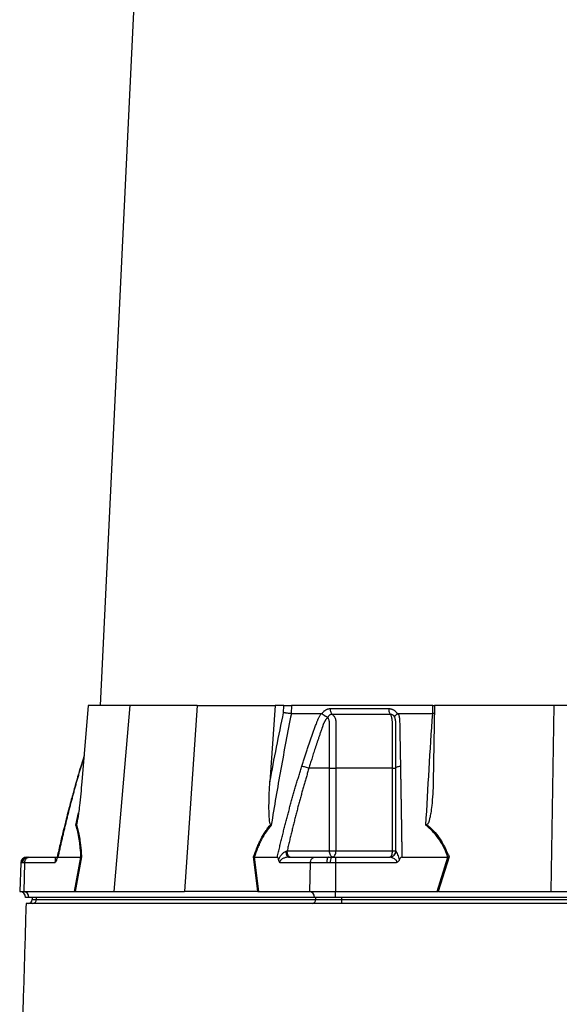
# Model space of a CAD drawing. Extents: x 4459 to 5259, y 2979 to 4958.
# Tile 2 of 7: x 4561 to 4828, y 3481 to 3968. Entities that reach past the tile are written whole.
import ezdxf

# ---------------------------------------------------------------- set-up
doc = ezdxf.new("R2010")
doc.units = 0
doc.header["$LTSCALE"] = 10
doc.header["$MEASUREMENT"] = 0
doc.layers.get('0').update_dxf_attribs({"linetype": 'CONTINUOUS'})

msp = doc.modelspace()

# ---------------------------------------------------------------- linework, layer by layer
at = {"color": 7, "linetype": 'Continuous'}
for p, q in [((4635.82, 4362.33), (4600.54, 3628.95)), ((4594.72, 3628.95), (4591.53, 3591.15)), ((4615.21, 3628.95), (4594.72, 3628.95)), ((4615.21, 3628.95), (4607.43, 3536.95)), ((4648.55, 3628.95), (4615.21, 3628.95)), ((4648.55, 3628.95), (4642.38, 3536.95)), ((4648.55, 3628.95), (4687.15, 3628.95)), ((4687.15, 3628.95), (4684.61, 3591.15)), ((4691.5, 3628.95), (4687.15, 3628.95)), ((4691.41, 3625.4), (4691.5, 3628.95)), ((4695.32, 3628.95), (4695.22, 3624.95)), ((4765.25, 3628.95), (4695.32, 3628.95)), ((4765.21, 3624.95), (4765.25, 3628.95)), ((4765.25, 3628.95), (4765.95, 3628.95)), ((4766.13, 3628.95), (4765.47, 3591.15)), ((4825.21, 3628.95), (4766.13, 3628.95)), ((4825.21, 3628.95), (4823.61, 3536.95)), ((4891.89, 3628.95), (4825.21, 3628.95)), ((4710.46, 3624.81), (4710.53, 3624.95)), ((4747.62, 3624.95), (4747.7, 3624.81)), ((4766.06, 3625), (4765.21, 3624.95)), ((4592.62, 3604.08), (4590.98, 3598.8)), ((4592.58, 3603.61), (4591.11, 3598.91)), ((4590.99, 3598.8), (4591.11, 3598.91)), ((4714.16, 3597.95), (4703.95, 3597.95)), ((4714.16, 3556.95), (4714.16, 3597.95)), ((4717.33, 3597.95), (4717.33, 3556.95)), ((4745.29, 3556.95), (4745.29, 3597.95)), ((4588.55, 3569.71), (4589.91, 3575.82)), ((4564.25, 3553.95), (4564.51, 3553.95)), ((4564.51, 3553.95), (4564.91, 3553.95)), ((4564.91, 3553.95), (4565.77, 3553.95)), ((4565.77, 3553.95), (4579.24, 3553.95)), ((4579.69, 3553.95), (4591.09, 3553.95)), ((4587.91, 3536.94), (4591.09, 3553.95)), ((4591.34, 3553.97), (4588.15, 3536.94)), ((4678.72, 3536.94), (4676.56, 3553.97)), ((4676.89, 3553.95), (4679.05, 3536.94)), ((4676.9, 3553.95), (4688.29, 3553.95)), ((4693.15, 3556.95), (4714.16, 3556.95)), ((4693.76, 3553.95), (4707.23, 3553.95)), ((4707.23, 3553.95), (4713.64, 3553.95)), ((4713.64, 3553.95), (4715.06, 3553.95)), ((4714.16, 3556.95), (4717.33, 3556.95)), ((4715.06, 3553.95), (4717.1, 3553.95)), ((4717.1, 3553.95), (4744.04, 3553.95)), ((4717.1, 3553.95), (4717.1, 3551.05)), ((4717.33, 3556.95), (4745.29, 3556.95)), ((4745.29, 3556.95), (4746.96, 3556.95)), ((4749.96, 3553.95), (4772.75, 3553.95)), ((4767.41, 3536.94), (4772.76, 3553.95)), ((4773.34, 3553.97), (4767.98, 3536.94)), ((4772.76, 3553.95), (4772.75, 3553.95)), ((4561.25, 3551.05), (4560.76, 3536.94)), ((4561.58, 3551.05), (4561.25, 3551.05)), ((4562.09, 3551.05), (4561.58, 3551.05)), ((4563.18, 3551.05), (4562.09, 3551.05)), ((4563.18, 3551.05), (4562.75, 3536.94)), ((4578.21, 3551.05), (4563.18, 3551.05)), ((4704.63, 3551.05), (4689.6, 3551.05)), ((4704.63, 3551.05), (4704.2, 3536.94)), ((4712.73, 3551.05), (4704.63, 3551.05)), ((4714.53, 3551.05), (4712.73, 3551.05)), ((4717.1, 3551.05), (4714.53, 3551.05)), ((4747.17, 3551.05), (4717.1, 3551.05)), ((4717.1, 3551.05), (4717.1, 3536.94)), ((4560.76, 3536.94), (4562.75, 3536.94)), ((4562.75, 3536.94), (4587.91, 3536.94)), ((4565.26, 3533.95), (4563.65, 3533.95)), ((4706.71, 3533.95), (4565.26, 3533.95)), ((4567, 3533.95), (4567, 3532.95)), ((4569.01, 3532.95), (4569.01, 3533.95)), ((4588.26, 3536.95), (4607.43, 3536.95)), ((4607.43, 3536.95), (4642.38, 3536.95)), ((4678.52, 3536.95), (4642.38, 3536.95)), ((4679.05, 3536.94), (4704.2, 3536.94)), ((4704.2, 3536.94), (4717.1, 3536.94)), ((4717.1, 3533.95), (4706.71, 3533.95)), ((4707.29, 3532.95), (4707.29, 3533.95)), ((4717.1, 3536.94), (4767.41, 3536.94)), ((4717.1, 3533.95), (4717.1, 3536.94)), ((5000, 3533.95), (4717.1, 3533.95)), ((4720.28, 3532.95), (4720.28, 3533.95)), ((4768.29, 3536.95), (4823.61, 3536.95)), ((4823.61, 3536.95), (4893.5, 3536.95)), ((4567, 3532.95), (4569.01, 3532.95)), ((4569.01, 3532.95), (4707.29, 3532.95)), ((4707.29, 3532.95), (4720.28, 3532.95)), ((4720.28, 3530.95), (4720.28, 3532.95)), ((4720.28, 3532.95), (4996.83, 3532.95))]:
    msp.add_line(p, q, dxfattribs=at)
at = {"color": 7, "linetype": 'Continuous', "flags": 128}
for points in [[(4693.76, 3553.95), (4693.55, 3554), (4693.36, 3554.16), (4693.17, 3554.43), (4693.01, 3554.78), (4692.87, 3555.22), (4692.77, 3555.71), (4692.71, 3556.26), (4692.68, 3556.82)], [(4713.64, 3553.95), (4713.47, 3553.89), (4713.3, 3553.73), (4713.14, 3553.46), (4713.01, 3553.1), (4712.89, 3552.67), (4712.81, 3552.17), (4712.75, 3551.62), (4712.73, 3551.05)], [(4715.66, 3553.95), (4715.37, 3554), (4715.09, 3554.17), (4714.83, 3554.45), (4714.6, 3554.82), (4714.42, 3555.28), (4714.28, 3555.8), (4714.19, 3556.36), (4714.16, 3556.95)], [(4715.66, 3553.95), (4715.99, 3554), (4716.3, 3554.17), (4716.59, 3554.45), (4716.84, 3554.82), (4717.05, 3555.28), (4717.2, 3555.8), (4717.29, 3556.36), (4717.33, 3556.95)], [(4743.96, 3553.95), (4744.22, 3554), (4744.47, 3554.17), (4744.7, 3554.45), (4744.9, 3554.82), (4745.07, 3555.28), (4745.19, 3555.8), (4745.27, 3556.36), (4745.29, 3556.95)]]:
    msp.add_lwpolyline(points, dxfattribs=at)
at = {"color": 7, "linetype": 'Continuous'}
for centre, radius, start, end in [((4564.25, 3550.95), 3, 90, 178), ((4564.54, 3550.98), 2.96, 90.6447, 178.69), ((4565, 3551.04), 2.91, 91.7011, 179.7557), ((4718.93, 3551.73), 4.46, 150.2287, 188.7893), ((4744.02, 3556.93), 2.98, 270.3276, 358.029), ((4560.65, 3533.95), 3, 0, 88), ((4562.43, 3534.12), 2.84, 356.3896, 83.4229), ((4703.88, 3534.12), 2.84, 356.3895, 83.4227), ((4565, 3532.95), 2, 270, 0), ((4567.14, 3532.82), 1.88, 274.4024, 3.8109), ((4705.41, 3532.82), 1.88, 274.4021, 3.8112)]:
    msp.add_arc(centre, radius, start, end, dxfattribs=at)
for centre, major_axis, ratio, start_param, end_param in [((4587.49, 3533.95), (5.92, 0.52), 0.499165, 1.397246, 1.415452), ((4679.28, 3533.95), (11.1, -0.22), 0.269565, 1.627237, 1.645443), ((4766.76, 3533.95), (17.02, 0.28), 0.175535, 1.477584, 1.49579)]:
    msp.add_ellipse(centre, major_axis=major_axis, ratio=ratio, start_param=start_param, end_param=end_param, dxfattribs=at)
for points, knots in [([(4691.5, 3628.95), (4691.77, 3628.95), (4692.07, 3628.95), (4692.72, 3628.95), (4693.06, 3628.95), (4693.58, 3628.95), (4693.75, 3628.95), (4694.09, 3628.95), (4694.26, 3628.95), (4694.75, 3628.95), (4695.05, 3628.95), (4695.32, 3628.95)], [0, 0, 0, 0, 0.25, 0.25, 0.5, 0.5, 0.625, 0.625, 0.75, 0.75, 1, 1, 1, 1]), ([(4710.53, 3624.95), (4710.57, 3625.01), (4710.65, 3625.15), (4710.77, 3625.34), (4710.9, 3625.52), (4711.04, 3625.7), (4711.18, 3625.87), (4711.33, 3626.03), (4711.48, 3626.18), (4711.64, 3626.33), (4711.81, 3626.46), (4711.98, 3626.59), (4712.16, 3626.71), (4712.34, 3626.83), (4712.58, 3626.96), (4712.89, 3627.11), (4713.27, 3627.25), (4713.66, 3627.35), (4714.06, 3627.41), (4714.32, 3627.41), (4714.46, 3627.42)], [0, 0, 0, 0, 0.0442489, 0.088103, 0.1316437, 0.1749545, 0.21812, 0.2612256, 0.3043574, 0.347601, 0.3910414, 0.4347626, 0.4788469, 0.5233746, 0.5684236, 0.6548026, 0.7405374, 0.8262412, 0.9125282, 1, 1, 1, 1]), ([(4714.46, 3627.42), (4714.45, 3627.13), (4714.47, 3626.84), (4714.55, 3626.25), (4714.62, 3625.97), (4714.81, 3625.44), (4714.92, 3625.21), (4715.18, 3624.82), (4715.32, 3624.67), (4715.46, 3624.56)], [0, 0, 0, 0, 0.25, 0.25, 0.5, 0.5, 0.75, 0.75, 1, 1, 1, 1]), ([(4743.44, 3627.42), (4743.43, 3627.13), (4743.45, 3626.84), (4743.51, 3626.25), (4743.57, 3625.97), (4743.72, 3625.44), (4743.81, 3625.21), (4744.01, 3624.82), (4744.13, 3624.67), (4744.24, 3624.56)], [0, 0, 0, 0, 0.25, 0.25, 0.5, 0.5, 0.75, 0.75, 1, 1, 1, 1]), ([(4743.44, 3627.42), (4743.51, 3627.42), (4743.66, 3627.41), (4743.87, 3627.4), (4744.08, 3627.37), (4744.29, 3627.34), (4744.5, 3627.3), (4744.71, 3627.24), (4744.91, 3627.18), (4745.11, 3627.11), (4745.31, 3627.02), (4745.57, 3626.9), (4745.88, 3626.73), (4746.23, 3626.51), (4746.55, 3626.25), (4746.85, 3625.96), (4747.13, 3625.65), (4747.39, 3625.31), (4747.54, 3625.07), (4747.62, 3624.95)], [0, 0, 0, 0, 0.043919, 0.087472, 0.13073, 0.173768, 0.216664, 0.259492, 0.30233, 0.345255, 0.388344, 0.431671, 0.51489, 0.596546, 0.677156, 0.757259, 0.837405, 0.91814, 1, 1, 1, 1]), ([(4695.23, 3624.95), (4693.4, 3615.8), (4691.67, 3606.62), (4688.35, 3588.2), (4686.78, 3578.96), (4685.27, 3569.71)], [0, 0, 0, 0, 0.5, 0.5, 1, 1, 1, 1]), ([(4695.22, 3624.95), (4694.94, 3624.96), (4694.64, 3624.97), (4693.99, 3625.03), (4693.65, 3625.06), (4693.13, 3625.12), (4692.96, 3625.15), (4692.62, 3625.19), (4692.45, 3625.22), (4692.13, 3625.27), (4691.98, 3625.29), (4691.68, 3625.34), (4691.54, 3625.37), (4691.41, 3625.4)], [0, 0, 0, 0, 0.25, 0.25, 0.5, 0.5, 0.625, 0.625, 0.75, 0.75, 0.875, 0.875, 1, 1, 1, 1]), ([(4700.42, 3598.9), (4700.64, 3599.59), (4701.07, 3600.97), (4701.73, 3603.02), (4702.4, 3605.05), (4703.07, 3607.08), (4703.96, 3609.69), (4705.06, 3612.89), (4706.18, 3616.05), (4707.09, 3618.56), (4707.64, 3620.05), (4708.04, 3621.11), (4708.28, 3621.71), (4708.49, 3622.23), (4708.73, 3622.73), (4708.99, 3623.26), (4709.31, 3623.83), (4709.66, 3624.39), (4709.91, 3624.76), (4710.03, 3624.95)], [0, 0, 0, 0, 0.0777766, 0.1551997, 0.2322716, 0.3089948, 0.3853718, 0.5305262, 0.6744738, 0.7474235, 0.8196146, 0.8463831, 0.8697605, 0.889755, 0.9063828, 0.929523, 0.9527995, 0.9762724, 1, 1, 1, 1]), ([(4713.09, 3622.92), (4713.03, 3622.85), (4712.9, 3622.71), (4712.72, 3622.49), (4712.54, 3622.27), (4712.37, 3622.05), (4712.22, 3621.83), (4712.07, 3621.61), (4711.93, 3621.4), (4711.79, 3621.18), (4711.67, 3620.97), (4711.55, 3620.75), (4711.45, 3620.54), (4711.35, 3620.34), (4711.24, 3620.09), (4711.12, 3619.8), (4710.99, 3619.47), (4710.87, 3619.14), (4710.75, 3618.8), (4710.67, 3618.52), (4710.59, 3618.28), (4710.5, 3618.05), (4710.39, 3617.74), (4710.26, 3617.35), (4709.96, 3616.52), (4709.54, 3615.28), (4708.99, 3613.68), (4708.47, 3612.13), (4707.8, 3610.15), (4707.02, 3607.76), (4706.13, 3605.02), (4705.33, 3602.48), (4704.61, 3600.15), (4704.16, 3598.66), (4703.95, 3597.95)], [0, 0, 0, 0, 0.010662, 0.021198, 0.031594, 0.041839, 0.051919, 0.061821, 0.071533, 0.08104, 0.09033, 0.099392, 0.108213, 0.116783, 0.125091, 0.138719, 0.152205, 0.165558, 0.178786, 0.1919, 0.198167, 0.207477, 0.219813, 0.235151, 0.25346, 0.319418, 0.382864, 0.443812, 0.502275, 0.618272, 0.726011, 0.825493, 0.916782, 1, 1, 1, 1]), ([(4710.03, 3624.95), (4710.06, 3624.94), (4710.13, 3624.94), (4710.22, 3624.93), (4710.3, 3624.9), (4710.38, 3624.86), (4710.43, 3624.83), (4710.46, 3624.81)], [0, 0, 0, 0, 0.212576, 0.416535, 0.614103, 0.807726, 1, 1, 1, 1]), ([(4710.46, 3624.81), (4710.5, 3624.78), (4710.57, 3624.72), (4710.7, 3624.63), (4710.82, 3624.55), (4710.94, 3624.46), (4711.07, 3624.38), (4711.19, 3624.3), (4711.31, 3624.22), (4711.43, 3624.14), (4711.61, 3624.03), (4711.85, 3623.88), (4712.14, 3623.71), (4712.39, 3623.57), (4712.62, 3623.45), (4712.8, 3623.34), (4712.95, 3623.26), (4713.07, 3623.18), (4713.15, 3623.11), (4713.19, 3623.07), (4713.21, 3623.04)], [0, 0, 0, 0, 0.048652, 0.096489, 0.14339, 0.189242, 0.233941, 0.277392, 0.319512, 0.360225, 0.399465, 0.506174, 0.603082, 0.689684, 0.765815, 0.831582, 0.887296, 0.933441, 0.970686, 1, 1, 1, 1]), ([(4715.46, 3624.56), (4715.41, 3624.56), (4715.32, 3624.56), (4715.17, 3624.55), (4715.03, 3624.53), (4714.89, 3624.5), (4714.74, 3624.46), (4714.61, 3624.41), (4714.47, 3624.35), (4714.27, 3624.24), (4714.02, 3624.08), (4713.76, 3623.84), (4713.56, 3623.61), (4713.41, 3623.39), (4713.3, 3623.2), (4713.25, 3623.09), (4713.23, 3623.04)], [0, 0, 0, 0, 0.053313, 0.106595, 0.159871, 0.213166, 0.266505, 0.319913, 0.373415, 0.427036, 0.56447, 0.685213, 0.789238, 0.876442, 0.946711, 1, 1, 1, 1]), ([(4714.16, 3597.95), (4714.16, 3602.17), (4714.16, 3606.4), (4714.16, 3612.75), (4714.16, 3615.39), (4714.16, 3618.3), (4714.16, 3619.22), (4714.16, 3619.62), (4714.16, 3619.88), (4714.16, 3620.02), (4714.16, 3620.41), (4714.14, 3620.67), (4714.07, 3621.19), (4714.01, 3621.44), (4713.87, 3621.91), (4713.78, 3622.13), (4713.6, 3622.44), (4713.54, 3622.53), (4713.4, 3622.7), (4713.32, 3622.78), (4713.23, 3622.84)], [0, 0, 0, 0, 0.5, 0.5, 0.75, 0.8125, 0.84375, 0.859375, 0.859375, 0.875, 0.875, 0.90625, 0.90625, 0.9375, 0.9375, 0.96875, 0.96875, 0.984375, 0.984375, 1, 1, 1, 1]), ([(4744.24, 3624.56), (4743.09, 3624.56), (4740.63, 3624.56), (4737.1, 3624.56), (4733.39, 3624.56), (4730.89, 3624.56), (4728.29, 3624.56), (4725.81, 3624.56), (4722.21, 3624.56), (4718.84, 3624.56), (4716.54, 3624.56), (4715.46, 3624.56)], [0.7589111, 0.7589111, 0.7589111, 0.7589111, 0.7820302, 0.8131687, 0.8443073, 0.8754458, 0.8754458, 0.9065844, 0.9377229, 0.9688615, 0.9919807, 0.9919807, 0.9919807, 0.9919807]), ([(4715.46, 3624.56), (4715.64, 3624.44), (4715.8, 3624.31), (4716.11, 3623.99), (4716.25, 3623.81), (4716.52, 3623.42), (4716.64, 3623.2), (4716.85, 3622.73), (4716.94, 3622.49), (4717.1, 3621.97), (4717.16, 3621.7), (4717.26, 3621.15), (4717.29, 3620.86), (4717.32, 3620.43), (4717.32, 3620.29), (4717.32, 3620), (4717.32, 3619.85), (4717.32, 3619.42), (4717.32, 3616.81), (4717.32, 3614.2), (4717.32, 3607.23), (4717.32, 3602.59), (4717.33, 3597.95)], [0, 0, 0, 0, 0.03125, 0.03125, 0.0625, 0.0625, 0.09375, 0.09375, 0.125, 0.125, 0.15625, 0.15625, 0.1875, 0.1875, 0.203125, 0.203125, 0.21875, 0.21875, 0.25, 0.5, 0.5, 1, 1, 1, 1]), ([(4746.46, 3623.04), (4746.44, 3623.07), (4746.41, 3623.16), (4746.34, 3623.29), (4746.25, 3623.44), (4746.14, 3623.6), (4746, 3623.78), (4745.83, 3623.95), (4745.62, 3624.13), (4745.37, 3624.29), (4745.1, 3624.41), (4744.82, 3624.5), (4744.53, 3624.55), (4744.34, 3624.55), (4744.24, 3624.56)], [0, 0, 0, 0, 0.038504, 0.086514, 0.144034, 0.211029, 0.287449, 0.37325, 0.468405, 0.572922, 0.680036, 0.786786, 0.893373, 1, 1, 1, 1]), ([(4745.29, 3597.95), (4745.29, 3602.59), (4745.29, 3607.23), (4745.29, 3614.2), (4745.29, 3616.81), (4745.29, 3619.42), (4745.29, 3619.85), (4745.29, 3620), (4745.29, 3620.29), (4745.29, 3620.43), (4745.27, 3620.86), (4745.25, 3621.15), (4745.19, 3621.7), (4745.15, 3621.97), (4745.06, 3622.49), (4745, 3622.73), (4744.88, 3623.2), (4744.81, 3623.42), (4744.66, 3623.81), (4744.58, 3623.99), (4744.41, 3624.31), (4744.33, 3624.44), (4744.24, 3624.56)], [0, 0, 0, 0, 0.5, 0.5, 0.75, 0.78125, 0.78125, 0.796875, 0.796875, 0.8125, 0.8125, 0.84375, 0.84375, 0.875, 0.875, 0.90625, 0.90625, 0.9375, 0.9375, 0.96875, 0.96875, 1, 1, 1, 1]), ([(4746.46, 3623.04), (4746.45, 3623.06), (4746.44, 3623.09), (4746.43, 3623.13), (4746.42, 3623.17), (4746.41, 3623.21), (4746.4, 3623.26), (4746.4, 3623.32), (4746.41, 3623.37), (4746.42, 3623.44), (4746.44, 3623.51), (4746.48, 3623.6), (4746.52, 3623.69), (4746.59, 3623.79), (4746.66, 3623.9), (4746.76, 3624.02), (4746.89, 3624.16), (4747.05, 3624.31), (4747.24, 3624.47), (4747.45, 3624.64), (4747.62, 3624.75), (4747.7, 3624.81)], [0, 0, 0, 0, 0.017248, 0.037456, 0.060913, 0.087838, 0.118407, 0.152763, 0.191026, 0.233291, 0.279627, 0.330072, 0.384627, 0.443251, 0.505852, 0.572276, 0.648655, 0.730209, 0.816408, 0.906598, 1, 1, 1, 1]), ([(4746.96, 3597.95), (4746.96, 3599.17), (4746.96, 3601.81), (4746.96, 3606.03), (4746.96, 3609.53), (4746.96, 3612.13), (4746.96, 3613.67), (4746.96, 3615.27), (4746.96, 3616.53), (4746.96, 3617.44), (4746.96, 3617.98), (4746.96, 3618.52), (4746.96, 3619.05), (4746.95, 3619.59), (4746.96, 3620.02), (4746.95, 3620.34), (4746.95, 3620.57), (4746.93, 3620.81), (4746.91, 3621.05), (4746.88, 3621.3), (4746.84, 3621.56), (4746.8, 3621.83), (4746.74, 3622.1), (4746.67, 3622.37), (4746.6, 3622.65), (4746.53, 3622.83), (4746.5, 3622.92)], [0, 0, 0, 0, 0.143085, 0.308796, 0.497427, 0.555835, 0.616742, 0.680167, 0.746121, 0.767405, 0.788723, 0.810074, 0.831456, 0.852865, 0.874301, 0.883002, 0.892336, 0.902282, 0.912815, 0.923904, 0.935514, 0.947608, 0.960145, 0.973084, 0.986383, 1, 1, 1, 1]), ([(4747.7, 3624.81), (4747.72, 3624.82), (4747.77, 3624.85), (4747.84, 3624.89), (4747.92, 3624.91), (4748, 3624.93), (4748.08, 3624.94), (4748.14, 3624.94), (4748.17, 3624.95)], [0, 0, 0, 0, 0.160202, 0.321039, 0.484027, 0.650625, 0.822199, 1, 1, 1, 1]), ([(4748.17, 3624.95), (4748.21, 3624.84), (4748.28, 3624.63), (4748.37, 3624.32), (4748.46, 3624), (4748.54, 3623.68), (4748.61, 3623.36), (4748.67, 3623.04), (4748.72, 3622.72), (4748.76, 3622.39), (4748.8, 3621.97), (4748.83, 3621.39), (4748.85, 3620.53), (4748.87, 3619.47), (4748.89, 3618.26), (4748.93, 3616.25), (4748.98, 3613.43), (4749.05, 3609.83), (4749.11, 3606.21), (4749.18, 3602.57), (4749.22, 3600.13), (4749.24, 3598.91)], [0, 0, 0, 0, 0.0134228, 0.0267382, 0.0399565, 0.0530881, 0.0661437, 0.0791341, 0.0920702, 0.1049632, 0.1178244, 0.141662, 0.1728313, 0.2170572, 0.2634912, 0.3121266, 0.4491557, 0.58733, 0.7237611, 0.8613131, 1, 1, 1, 1]), ([(4761.84, 3569.71), (4762.35, 3578.96), (4762.88, 3588.2), (4764, 3606.62), (4764.59, 3615.8), (4765.2, 3624.95)], [0, 0, 0, 0, 0.5, 0.5, 1, 1, 1, 1]), ([(4590.98, 3598.8), (4590.46, 3597.07), (4589.52, 3593.94), (4588.31, 3589.71), (4587.41, 3586.47), (4586.77, 3584.16), (4586.26, 3582.29), (4585.66, 3580.03), (4584.8, 3576.76), (4583.64, 3572.25), (4582.25, 3566.6), (4580.69, 3560.06), (4579.63, 3555.39), (4579.09, 3552.99)], [0, 0, 0, 0, 0.114972, 0.208015, 0.279155, 0.328402, 0.359854, 0.40261, 0.476353, 0.574573, 0.69727, 0.844439, 1, 1, 1, 1]), ([(4591.11, 3598.91), (4590.91, 3598.24), (4590.52, 3596.89), (4589.93, 3594.87), (4589.35, 3592.83), (4588.77, 3590.78), (4588.2, 3588.72), (4587.63, 3586.65), (4587.07, 3584.56), (4586.51, 3582.46), (4585.95, 3580.34), (4585.41, 3578.21), (4584.86, 3576.07), (4584.33, 3573.92), (4583.79, 3571.75), (4583.26, 3569.57), (4582.74, 3567.38), (4582.22, 3565.17), (4581.71, 3562.95), (4581.2, 3560.72), (4580.69, 3558.47), (4580.19, 3556.21), (4579.86, 3554.7), (4579.69, 3553.94)], [0, 0, 0, 0, 0.045336, 0.090894, 0.136674, 0.182678, 0.228907, 0.275362, 0.322044, 0.368954, 0.416093, 0.463462, 0.511063, 0.558896, 0.606962, 0.655262, 0.703798, 0.752569, 0.801578, 0.850824, 0.900309, 0.950034, 1, 1, 1, 1]), ([(4688.29, 3553.95), (4688.48, 3554.78), (4688.87, 3556.45), (4689.46, 3558.95), (4690.06, 3561.42), (4690.66, 3563.89), (4691.27, 3566.33), (4691.88, 3568.76), (4692.5, 3571.18), (4693.13, 3573.58), (4693.76, 3575.96), (4694.4, 3578.32), (4695.04, 3580.67), (4695.69, 3583.01), (4696.35, 3585.33), (4697.01, 3587.63), (4697.68, 3589.92), (4698.36, 3592.19), (4699.04, 3594.44), (4699.72, 3596.68), (4700.19, 3598.16), (4700.42, 3598.9)], [0, 0, 0, 0, 0.055211, 0.110128, 0.164753, 0.219086, 0.273129, 0.326884, 0.38035, 0.43353, 0.486425, 0.539036, 0.591365, 0.643413, 0.695181, 0.746671, 0.797884, 0.848822, 0.899487, 0.949879, 1, 1, 1, 1]), ([(4703.95, 3597.95), (4703.73, 3597.23), (4703.3, 3595.81), (4702.67, 3593.66), (4702.04, 3591.49), (4701.41, 3589.31), (4700.79, 3587.11), (4700.18, 3584.89), (4699.57, 3582.66), (4698.96, 3580.41), (4698.36, 3578.14), (4697.76, 3575.85), (4697.17, 3573.55), (4696.58, 3571.23), (4696, 3568.89), (4695.42, 3566.53), (4694.84, 3564.16), (4694.28, 3561.77), (4693.71, 3559.36), (4693.34, 3557.75), (4693.15, 3556.95)], [0, 0, 0, 0, 0.052635, 0.105608, 0.158921, 0.212573, 0.266566, 0.320902, 0.37558, 0.430604, 0.485973, 0.541688, 0.597751, 0.654162, 0.710923, 0.768034, 0.825496, 0.883311, 0.941478, 1, 1, 1, 1]), ([(4700.42, 3598.91), (4700.63, 3598.88), (4700.89, 3598.84), (4701.46, 3598.72), (4701.78, 3598.64), (4702.44, 3598.47), (4702.78, 3598.36), (4703.4, 3598.15), (4703.69, 3598.05), (4703.95, 3597.95)], [0, 0, 0, 0, 0.25, 0.25, 0.5, 0.5, 0.75, 0.75, 1, 1, 1, 1]), ([(4714.16, 3597.95), (4714.65, 3597.95), (4715.2, 3597.95), (4716.31, 3597.95), (4716.86, 3597.95), (4717.33, 3597.95)], [0, 0, 0, 0, 0.5, 0.5, 1, 1, 1, 1]), ([(4745.29, 3597.95), (4745.79, 3597.95), (4746.22, 3597.95), (4746.8, 3597.95), (4746.96, 3597.95), (4746.96, 3597.95)], [0, 0, 0, 0, 0.5, 0.5, 1, 1, 1, 1]), ([(4746.96, 3597.95), (4746.96, 3598.05), (4747.01, 3598.15), (4747.22, 3598.36), (4747.39, 3598.47), (4747.81, 3598.64), (4748.07, 3598.72), (4748.64, 3598.84), (4748.94, 3598.88), (4749.24, 3598.91)], [0, 0, 0, 0, 0.25, 0.25, 0.5, 0.5, 0.75, 0.75, 1, 1, 1, 1]), ([(4746.96, 3556.95), (4746.96, 3557.8), (4746.96, 3559.51), (4746.96, 3562.05), (4746.96, 3564.58), (4746.96, 3567.09), (4746.96, 3569.58), (4746.96, 3572.05), (4746.96, 3574.5), (4746.96, 3576.93), (4746.96, 3579.34), (4746.96, 3581.73), (4746.96, 3584.1), (4746.96, 3586.46), (4746.96, 3588.79), (4746.96, 3591.11), (4746.96, 3593.41), (4746.96, 3595.68), (4746.96, 3597.19), (4746.96, 3597.95)], [0, 0, 0, 0, 0.061953, 0.123509, 0.18467, 0.245435, 0.305808, 0.365787, 0.425376, 0.484574, 0.543383, 0.601804, 0.659839, 0.717488, 0.774754, 0.831636, 0.888137, 0.944258, 1, 1, 1, 1]), ([(4749.24, 3598.91), (4749.26, 3598.24), (4749.28, 3596.89), (4749.31, 3594.87), (4749.35, 3592.83), (4749.38, 3590.78), (4749.42, 3588.72), (4749.45, 3586.65), (4749.49, 3584.56), (4749.52, 3582.46), (4749.56, 3580.34), (4749.59, 3578.21), (4749.63, 3576.07), (4749.66, 3573.92), (4749.7, 3571.75), (4749.73, 3569.57), (4749.76, 3567.38), (4749.8, 3565.17), (4749.83, 3562.95), (4749.86, 3560.72), (4749.9, 3558.47), (4749.93, 3556.21), (4749.95, 3554.7), (4749.96, 3553.94)], [0, 0, 0, 0, 0.0453363, 0.0908939, 0.1366742, 0.1826782, 0.2289071, 0.2753619, 0.3220437, 0.3689537, 0.4160929, 0.4634623, 0.5110629, 0.5588958, 0.6069619, 0.6552622, 0.7037976, 0.7525692, 0.8015777, 0.8508242, 0.9003095, 0.9500345, 1, 1, 1, 1]), ([(4591.53, 3591.15), (4591.35, 3589.16), (4591, 3585.23), (4590.45, 3580.07), (4589.96, 3576.11), (4589.59, 3573.6), (4589.33, 3572.01), (4589.11, 3570.94), (4588.95, 3570.24), (4588.81, 3570), (4588.78, 3569.94)], [0, 0, 0, 0, 0.276314, 0.544227, 0.717559, 0.828271, 0.898432, 0.942707, 0.987325, 1, 1, 1, 1]), ([(4685, 3569.94), (4684.93, 3569.99), (4684.88, 3570.07), (4684.8, 3570.25), (4684.76, 3570.34), (4684.67, 3570.63), (4684.63, 3570.84), (4684.51, 3571.47), (4684.45, 3571.9), (4684.36, 3572.78), (4684.33, 3573.22), (4684.27, 3574.1), (4684.25, 3574.55), (4684.2, 3575.88), (4684.18, 3576.77), (4684.16, 3578.56), (4684.16, 3579.46), (4684.2, 3582.15), (4684.25, 3583.94), (4684.39, 3587.54), (4684.49, 3589.35), (4684.61, 3591.15)], [0, 0, 0, 0, 0.015625, 0.015625, 0.03125, 0.03125, 0.0625, 0.0625, 0.125, 0.125, 0.1875, 0.1875, 0.25, 0.25, 0.375, 0.375, 0.5, 0.5, 0.75, 0.75, 1, 1, 1, 1]), ([(4765.47, 3591.15), (4765.41, 3589.16), (4765.29, 3585.23), (4764.85, 3580.07), (4764.33, 3576.11), (4763.86, 3573.6), (4763.46, 3572.01), (4763.07, 3570.94), (4762.75, 3570.24), (4762.41, 3570), (4762.34, 3569.94)], [0, 0, 0, 0, 0.2763141, 0.5442272, 0.7175585, 0.8282715, 0.8984326, 0.9427069, 0.9873255, 1, 1, 1, 1]), ([(4591.09, 3553.95), (4591.01, 3555.47), (4590.9, 3556.97), (4590.7, 3559.16), (4590.62, 3559.87), (4590.45, 3561.28), (4590.36, 3561.97), (4590.05, 3563.98), (4589.81, 3565.25), (4589.24, 3567.61), (4588.92, 3568.7), (4588.55, 3569.71)], [0, 0, 0, 0, 0.25, 0.25, 0.375, 0.375, 0.5, 0.5, 0.75, 0.75, 1, 1, 1, 1]), ([(4588.78, 3569.94), (4589.04, 3569.14), (4589.58, 3567.47), (4590.22, 3564.49), (4590.81, 3560.65), (4591.15, 3557.08), (4591.3, 3554.62), (4591.34, 3553.97)], [0, 0, 0, 0, 0.187656, 0.392204, 0.596857, 0.89334, 1, 1, 1, 1]), ([(4676.56, 3553.97), (4677.06, 3555.5), (4677.61, 3557.01), (4678.5, 3559.21), (4678.81, 3559.93), (4679.46, 3561.35), (4679.8, 3562.05), (4680.85, 3564.08), (4681.6, 3565.37), (4682.81, 3567.19), (4683.23, 3567.77), (4684.09, 3568.89), (4684.54, 3569.43), (4685, 3569.94)], [0, 0, 0, 0, 0.25, 0.25, 0.375, 0.375, 0.5, 0.5, 0.75, 0.75, 0.875, 0.875, 1, 1, 1, 1]), ([(4685.27, 3569.71), (4684.35, 3568.7), (4683.5, 3567.61), (4681.9, 3565.25), (4681.16, 3563.98), (4680.12, 3561.97), (4679.78, 3561.28), (4679.14, 3559.87), (4678.83, 3559.16), (4677.94, 3556.97), (4677.4, 3555.47), (4676.9, 3553.95)], [0, 0, 0, 0, 0.25, 0.25, 0.5, 0.5, 0.625, 0.625, 0.75, 0.75, 1, 1, 1, 1]), ([(4762.34, 3569.94), (4762.18, 3569.86), (4762.01, 3569.78), (4761.84, 3569.71), (4761.84, 3569.71)], [0, 0, 0, 0, 0.977857, 1, 1, 1, 1]), ([(4772.75, 3553.95), (4772.52, 3554.53), (4771.58, 3556.91), (4769.58, 3560.92), (4766.27, 3565.79), (4763.33, 3568.38), (4761.84, 3569.71)], [0, 0, 0, 0, 0.096818, 0.393267, 0.691599, 1, 1, 1, 1]), ([(4762.34, 3569.94), (4763.27, 3569.14), (4765.2, 3567.47), (4767.73, 3564.49), (4770.3, 3560.65), (4772.1, 3557.08), (4773.08, 3554.62), (4773.34, 3553.97)], [0, 0, 0, 0, 0.187656, 0.392204, 0.596857, 0.89334, 1, 1, 1, 1]), ([(4563.18, 3551.05), (4563.23, 3551.46), (4563.35, 3552.32), (4564.05, 3553.29), (4564.91, 3553.85), (4565.5, 3553.91), (4565.77, 3553.95)], [0, 0, 0, 0, 0.2707, 0.562315, 0.789294, 1, 1, 1, 1]), ([(4578.21, 3551.05), (4578.25, 3551.15), (4578.3, 3551.25), (4578.38, 3551.48), (4578.41, 3551.61), (4578.46, 3551.85), (4578.48, 3551.97), (4578.49, 3552.17), (4578.49, 3552.26), (4578.48, 3552.52), (4578.47, 3552.66), (4578.45, 3552.92), (4578.45, 3553.03), (4578.46, 3553.36), (4578.5, 3553.54), (4578.66, 3553.76), (4578.74, 3553.82), (4578.89, 3553.89), (4578.95, 3553.91), (4579.08, 3553.94), (4579.16, 3553.95), (4579.24, 3553.95)], [0, 0, 0, 0, 0.0625, 0.0625, 0.125, 0.125, 0.1875, 0.1875, 0.25, 0.25, 0.375, 0.375, 0.5, 0.5, 0.75, 0.75, 0.875, 0.875, 0.9375, 0.9375, 1, 1, 1, 1]), ([(4579.69, 3553.95), (4579.61, 3553.95), (4579.53, 3553.87), (4579.38, 3553.67), (4579.32, 3553.55), (4579.21, 3553.28), (4579.16, 3553.13), (4579.07, 3552.84), (4579.03, 3552.69), (4578.99, 3552.54)], [0, 0, 0, 0, 0.25, 0.25, 0.5, 0.5, 0.75, 0.75, 1, 1, 1, 1]), ([(4579.15, 3553.25), (4579.12, 3553.1), (4579.06, 3552.86), (4579.01, 3552.62), (4578.99, 3552.54)], [0, 0, 0, 0, 0.669178, 1, 1, 1, 1]), ([(4591.34, 3553.97), (4591.34, 3553.97), (4591.27, 3553.96), (4591.18, 3553.95), (4591.09, 3553.95)], [0, 0, 0, 0, 0.023776, 1, 1, 1, 1]), ([(4688.9, 3552.54), (4688.85, 3552.84), (4688.78, 3553.14), (4688.64, 3553.54), (4688.59, 3553.67), (4688.49, 3553.82), (4688.46, 3553.86), (4688.38, 3553.92), (4688.34, 3553.94), (4688.3, 3553.95)], [0, 0, 0, 0, 0.5, 0.5, 0.75, 0.75, 0.875, 0.875, 1, 1, 1, 1]), ([(4688.9, 3552.54), (4689.07, 3553), (4689.29, 3553.45), (4689.79, 3554.3), (4690.07, 3554.7), (4690.69, 3555.46), (4691.04, 3555.82), (4691.61, 3556.29), (4691.81, 3556.43), (4692.23, 3556.67), (4692.45, 3556.77), (4692.68, 3556.82)], [0, 0, 0, 0, 0.25, 0.25, 0.5, 0.5, 0.75, 0.75, 0.875, 0.875, 1, 1, 1, 1]), ([(4693.76, 3553.95), (4693.75, 3553.95), (4693.74, 3553.95), (4693.73, 3553.95), (4693.7, 3553.94), (4693.65, 3553.94), (4693.6, 3553.94), (4693.51, 3553.94), (4693.45, 3553.93), (4693.26, 3553.91), (4693.14, 3553.89), (4692.77, 3553.82), (4692.53, 3553.76), (4691.84, 3553.54), (4691.41, 3553.36), (4690.81, 3553.03), (4690.62, 3552.92), (4690.26, 3552.66), (4690.08, 3552.52), (4689.85, 3552.26), (4689.77, 3552.17), (4689.64, 3551.97), (4689.58, 3551.85), (4689.51, 3551.61), (4689.51, 3551.48), (4689.53, 3551.25), (4689.56, 3551.15), (4689.6, 3551.05)], [0, 0, 0, 0, 0.003906, 0.003906, 0.007812, 0.015625, 0.03125, 0.03125, 0.0625, 0.0625, 0.125, 0.125, 0.25, 0.25, 0.5, 0.5, 0.625, 0.625, 0.75, 0.75, 0.8125, 0.8125, 0.875, 0.875, 0.9375, 0.9375, 1, 1, 1, 1]), ([(4694.65, 3553.95), (4694.46, 3553.95), (4694.26, 3554.02), (4693.9, 3554.32), (4693.73, 3554.55), (4693.45, 3555.1), (4693.34, 3555.43), (4693.19, 3556.16), (4693.15, 3556.55), (4693.15, 3556.95)], [0, 0, 0, 0, 0.25, 0.25, 0.5, 0.5, 0.75, 0.75, 1, 1, 1, 1]), ([(4704.63, 3551.05), (4704.64, 3551.4), (4704.7, 3551.77), (4704.97, 3552.48), (4705.17, 3552.82), (4705.67, 3553.38), (4705.97, 3553.6), (4706.6, 3553.88), (4706.92, 3553.95), (4707.23, 3553.95)], [0, 0, 0, 0, 0.25, 0.25, 0.5, 0.5, 0.75, 0.75, 1, 1, 1, 1]), ([(4743.96, 3553.95), (4744.35, 3553.95), (4744.74, 3554.02), (4745.47, 3554.32), (4745.8, 3554.55), (4746.36, 3555.1), (4746.58, 3555.43), (4746.88, 3556.16), (4746.96, 3556.55), (4746.96, 3556.95)], [0, 0, 0, 0, 0.25, 0.25, 0.5, 0.5, 0.75, 0.75, 1, 1, 1, 1]), ([(4747.17, 3551.05), (4747.25, 3551.15), (4747.32, 3551.25), (4747.42, 3551.48), (4747.45, 3551.61), (4747.44, 3551.85), (4747.39, 3551.97), (4747.27, 3552.17), (4747.19, 3552.26), (4746.95, 3552.52), (4746.76, 3552.66), (4746.38, 3552.92), (4746.19, 3553.03), (4745.61, 3553.36), (4745.22, 3553.54), (4744.69, 3553.76), (4744.52, 3553.82), (4744.31, 3553.89), (4744.24, 3553.91), (4744.12, 3553.94), (4744.07, 3553.95), (4744.04, 3553.95)], [0, 0, 0, 0, 0.0625, 0.0625, 0.125, 0.125, 0.1875, 0.1875, 0.25, 0.25, 0.375, 0.375, 0.5, 0.5, 0.75, 0.75, 0.875, 0.875, 0.9375, 0.9375, 1, 1, 1, 1]), ([(4747, 3556.82), (4747.03, 3556.77), (4747.09, 3556.67), (4747.21, 3556.43), (4747.29, 3556.29), (4747.51, 3555.82), (4747.68, 3555.46), (4748.01, 3554.7), (4748.17, 3554.3), (4748.45, 3553.45), (4748.58, 3553), (4748.64, 3552.54)], [0, 0, 0, 0, 0.125, 0.125, 0.25, 0.25, 0.5, 0.5, 0.75, 0.75, 1, 1, 1, 1]), ([(4749.96, 3553.95), (4749.79, 3553.95), (4749.63, 3553.87), (4749.35, 3553.67), (4749.24, 3553.55), (4749.03, 3553.28), (4748.95, 3553.13), (4748.78, 3552.84), (4748.71, 3552.69), (4748.64, 3552.54)], [0, 0, 0, 0, 0.25, 0.25, 0.5, 0.5, 0.75, 0.75, 1, 1, 1, 1]), ([(4578.99, 3552.54), (4578.95, 3552.37), (4578.91, 3552.21), (4578.8, 3551.92), (4578.74, 3551.78), (4578.6, 3551.53), (4578.53, 3551.42), (4578.37, 3551.22), (4578.29, 3551.13), (4578.21, 3551.05)], [0, 0, 0, 0, 0.25, 0.25, 0.5, 0.5, 0.75, 0.75, 1, 1, 1, 1]), ([(4688.9, 3552.54), (4688.93, 3552.37), (4688.97, 3552.21), (4689.06, 3551.92), (4689.12, 3551.78), (4689.24, 3551.53), (4689.3, 3551.42), (4689.44, 3551.22), (4689.52, 3551.13), (4689.6, 3551.05)], [0, 0, 0, 0, 0.25, 0.25, 0.5, 0.5, 0.75, 0.75, 1, 1, 1, 1]), ([(4748.64, 3552.54), (4748.57, 3552.37), (4748.49, 3552.21), (4748.29, 3551.92), (4748.17, 3551.78), (4747.92, 3551.53), (4747.78, 3551.42), (4747.48, 3551.22), (4747.32, 3551.13), (4747.17, 3551.05)], [0, 0, 0, 0, 0.25, 0.25, 0.5, 0.5, 0.75, 0.75, 1, 1, 1, 1]), ([(4563.91, 3530.95), (4563.73, 3525.12), (4563.4, 3513.84), (4562.93, 3497.42), (4562.43, 3482.05), (4561.93, 3467.73), (4561.46, 3454.45), (4561.19, 3446.01), (4561.05, 3441.95)], [0, 0, 0, 0, 0.1964981, 0.3807629, 0.5529843, 0.7133869, 0.8622611, 1, 1, 1, 1]), ([(5005.84, 3530.95), (5004.92, 3530.95), (5003.06, 3530.95), (4999.77, 3530.95), (4996.1, 3530.95), (4992.18, 3530.95), (4985.63, 3530.95), (4949.4, 3530.95), (4890.62, 3530.95), (4817.39, 3530.95), (4768, 3530.95), (4738.89, 3530.95), (4726.97, 3530.95), (4720.98, 3530.95), (4717.37, 3530.95), (4714.02, 3530.95), (4711.05, 3530.95), (4708.51, 3530.95), (4706.25, 3530.95), (4700.43, 3530.95), (4678.9, 3530.95), (4643.51, 3530.95), (4607.5, 3530.95), (4584.94, 3530.95), (4574.83, 3530.95), (4569.82, 3530.95), (4567.23, 3530.95), (4565.11, 3530.95), (4563.98, 3530.95), (4563.97, 3530.95), (4563.97, 3530.95)], [0, 0, 0, 0, 0.005219, 0.010589, 0.0172, 0.023846, 0.030495, 0.050453, 0.207769, 0.328876, 0.422219, 0.458492, 0.476628, 0.482765, 0.488897, 0.494956, 0.500181, 0.505557, 0.510781, 0.516157, 0.559233, 0.73154, 0.863717, 0.929805, 0.962855, 0.971245, 0.979695, 0.988012, 0.996219, 1, 1, 1, 1])]:
    msp.add_open_spline(points, degree=3, knots=knots, dxfattribs=at)
for points in [[(4714.46, 3627.42), (4723.74, 3627.42), (4733.43, 3627.42), (4743.44, 3627.42)], [(4684.61, 3591.15), (4686.74, 3602.61), (4689, 3614.03), (4691.41, 3625.4)], [(4695.22, 3624.95), (4697.62, 3624.95), (4702.5, 3624.95), (4707.5, 3624.95), (4710.03, 3624.95)], [(4748.17, 3624.95), (4750.96, 3624.95), (4756.6, 3624.95), (4762.32, 3624.95), (4765.21, 3624.95)], [(4745.29, 3597.95), (4735.64, 3597.95), (4726.29, 3597.95), (4717.33, 3597.95)], [(4588.78, 3569.94), (4588.72, 3569.86), (4588.64, 3569.78), (4588.55, 3569.71)], [(4685, 3569.94), (4685.1, 3569.86), (4685.19, 3569.78), (4685.27, 3569.71)], [(4591.09, 3553.95), (4591.09, 3553.95), (4591.09, 3553.95), (4591.09, 3553.95)], [(4676.89, 3553.95), (4676.79, 3553.95), (4676.68, 3553.96), (4676.56, 3553.97)], [(4676.9, 3553.95), (4676.89, 3553.95), (4676.89, 3553.95), (4676.89, 3553.95)], [(4692.68, 3556.82), (4692.84, 3556.86), (4693, 3556.9), (4693.15, 3556.95)], [(4746.96, 3556.95), (4746.96, 3556.9), (4746.97, 3556.86), (4747, 3556.82)], [(4772.76, 3553.95), (4772.95, 3553.95), (4773.15, 3553.96), (4773.34, 3553.97)], [(4587.91, 3536.94), (4588, 3536.94), (4588.08, 3536.94), (4588.15, 3536.94)], [(4678.72, 3536.94), (4678.84, 3536.94), (4678.95, 3536.94), (4679.05, 3536.94)], [(4767.41, 3536.94), (4767.61, 3536.94), (4767.8, 3536.94), (4767.98, 3536.94)]]:
    msp.add_open_spline(points, degree=3, dxfattribs=at)

doc.saveas('drawing.dxf')
